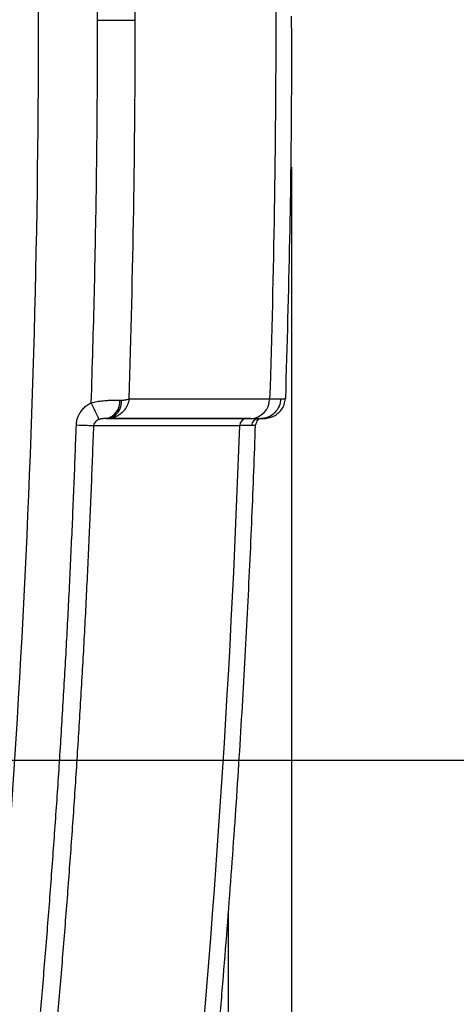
# Model space of a CAD drawing. Header units: millimetres. Extents: x 25 to 1092, y 25 to 838.
# Tile 60 of 94: x 851 to 866, y 227 to 261. Entities that reach past the tile are written whole.
import ezdxf

# ---------------------------------------------------------------- set-up
doc = ezdxf.new("R2010")
doc.units = ezdxf.units.MM
doc.header["$LTSCALE"] = 4
doc.layers.add('DIMENSIONS', color=140, linetype='Continuous', lineweight=25)
doc.styles.add('SLDTEXTSTYLE0', font='TXT', dxfattribs={"width": 0.7})
doc.dimstyles.new('SLDDIMSTYLE2', dxfattribs={"dimtxt": 8.632031, "dimasz": 13.208, "dimexe": 0, "dimexo": 0.0625, "dimgap": 2.158008, "dimtad": 0, "dimtih": 1, "dimtoh": 1, "dimrnd": 1e-09, "dimzin": 12, "dimdsep": 46, "dimtxsty": 'SLDTEXTSTYLE0', "dimsah": 1, "dimcen": 0.09, "dimadec": 0, "dimazin": 3, "dimtfac": 1, "dimtmove": 0, "dimatfit": 0, "dimfxl": 0, "dimfrac": 2, "dimtolj": 1, "dimtzin": 12, "dimarcsym": 0})
doc.dimstyles.new('SLDDIMSTYLE3', dxfattribs={"dimtxt": 8.632031, "dimasz": 13.208, "dimexe": 0, "dimexo": 0.0625, "dimgap": 2.158008, "dimtad": 0, "dimtih": 1, "dimtoh": 1, "dimrnd": 1e-09, "dimzin": 4, "dimdsep": 46, "dimtxsty": 'SLDTEXTSTYLE0', "dimsah": 1, "dimcen": 0.09, "dimadec": 0, "dimazin": 1, "dimtfac": 1, "dimtmove": 0, "dimatfit": 0, "dimfxl": 0, "dimfrac": 2, "dimtolj": 1, "dimtzin": 12, "dimarcsym": 0})

# ---------------------------------------------------------------- blocks, each defined once
blk = doc.blocks.new('_D_4')
at = {"layer": 'DIMENSIONS'}
for p, q in [((934.84, 301.32), (934.84, 326.72)), ((848.111, 301.32), (947.54, 301.32)), ((922.014, 261.454), (919.116, 261.454)), ((919.116, 261.454), (919.116, 247.734)), ((947.665, 261.454), (950.564, 261.454)), ((950.564, 261.454), (950.564, 247.734)), ((919.116, 247.734), (922.014, 247.734)), ((950.564, 247.734), (947.665, 247.734)), ((848.111, 219.82), (947.54, 219.82)), ((934.84, 219.82), (934.84, 194.42))]:
    blk.add_line(p, q, dxfattribs=at)
for points in [[(934.84, 301.32), (936.872, 314.528), (932.808, 314.528)], [(934.84, 219.82), (932.808, 206.612), (936.872, 206.612)]]:
    blk.add_solid(points, dxfattribs=at)
at = {"layer": 'DIMENSIONS', "char_height": 8.4667, "attachment_point": 1, "style": 'SLDTEXTSTYLE0'}
for s, insert in [('81.5', (922.014, 274.3)), ('3.21', (922.014, 258.649))]:
    blk.add_mtext(s, dxfattribs=dict(at, insert=insert))
blk = doc.blocks.new('_D_7')
at = {"layer": 'DIMENSIONS'}
for p, q in [((893.338, 286.07), (893.338, 311.47)), ((850.653, 286.07), (906.038, 286.07)), ((880.512, 261.454), (877.613, 261.454)), ((877.613, 261.454), (877.613, 247.734)), ((906.163, 261.454), (909.062, 261.454)), ((909.062, 261.454), (909.062, 247.734)), ((877.613, 247.734), (880.512, 247.734)), ((909.062, 247.734), (906.163, 247.734)), ((850.653, 235.07), (906.038, 235.07)), ((893.338, 235.07), (893.338, 209.67))]:
    blk.add_line(p, q, dxfattribs=at)
for points in [[(893.338, 286.07), (895.37, 299.278), (891.306, 299.278)], [(893.338, 235.07), (891.306, 221.862), (895.37, 221.862)]]:
    blk.add_solid(points, dxfattribs=at)
at = {"layer": 'DIMENSIONS', "char_height": 8.4667, "attachment_point": 1, "style": 'SLDTEXTSTYLE0'}
for s, insert in [('51.0', (880.512, 274.3)), ('2.01', (880.512, 258.649))]:
    blk.add_mtext(s, dxfattribs=dict(at, insert=insert))
blk = doc.blocks.new('_D_8')
at = {"layer": 'DIMENSIONS'}
for p, q in [((765.894, 255.509), (765.894, 122.571)), ((860.541, 255.509), (860.541, 122.571)), ((765.894, 135.271), (740.494, 135.271)), ((801.686, 135.271), (798.787, 135.271)), ((798.787, 135.271), (798.787, 121.552)), ((827.337, 135.271), (830.235, 135.271)), ((830.235, 135.271), (830.235, 121.552)), ((860.541, 135.271), (885.941, 135.271)), ((798.787, 121.552), (801.686, 121.552)), ((830.235, 121.552), (827.337, 121.552))]:
    blk.add_line(p, q, dxfattribs=at)
for points in [[(765.894, 135.271), (752.686, 137.303), (752.686, 133.239)], [(860.541, 135.271), (873.749, 133.239), (873.749, 137.303)]]:
    blk.add_solid(points, dxfattribs=at)
at = {"layer": 'DIMENSIONS', "char_height": 8.4667, "attachment_point": 1, "style": 'SLDTEXTSTYLE0'}
for s, insert in [('94.6', (801.686, 148.118)), ('3.73', (801.686, 132.466))]:
    blk.add_mtext(s, dxfattribs=dict(at, insert=insert))

msp = doc.modelspace()

# ---------------------------------------------------------------- linework, layer by layer
for p, q in [((853.858474, 260.569954), (855.155718, 260.569954)), ((854.941002, 247.522225), (859.786971, 247.522513)), ((854.158335, 246.84381), (858.99087, 246.843746)), ((859.428317, 246.843449), (859.428736, 246.844063)), ((859.513787, 246.847744), (859.477406, 246.844003)), ((858.367232, 218.770588), (858.367232, 229.85745))]:
    msp.add_line(p, q)
at = {"flags": 128}
msp.add_lwpolyline([(853.125701, 246.623558), (853.223364, 246.62011), (853.318609, 246.616741), (853.409265, 246.613527), (853.493267, 246.610541), (853.568701, 246.607852), (853.633849, 246.605521), (853.687226, 246.603601), (853.727617, 246.602136)], dxfattribs=at)
for centre, radius, start, end in [((836.505427, 238.800501), 19.165751, 24.71897, 26.626112), ((854.049301, 247.409399), 0.576003, 280.9116288, 6.9110231), ((854.104304, 247.420655), 0.583572, 278.7041774, 5.6105399), ((859.108655, 247.52179), 0.678317, 271.7636043, 0.0613759), ((858.998305, 246.601642), 0.242217, 91.7590175, 179.9432111), ((859.413865, 246.59599), 0.24802, 90.4113766, 178.4892031)]:
    msp.add_arc(centre, radius, start, end)
for points, knots in [([(813.217837, 321.664507), (813.49018, 321.663101), (814.034624, 321.660289), (814.850812, 321.642465), (815.666116, 321.614678), (816.480535, 321.575954), (817.29407, 321.526554), (818.10672, 321.466407), (818.918485, 321.395533), (819.729365, 321.313927), (820.53936, 321.221589), (821.34847, 321.11852), (822.156694, 321.00472), (822.964035, 320.880183), (824.376978, 320.643227), (826.382723, 320.248631), (828.965408, 319.621772), (831.081395, 319.007881), (832.768484, 318.457812), (833.815309, 318.088763), (834.556965, 317.82242), (834.988829, 317.716341), (835.304851, 317.677343), (835.64231, 317.662959), (836.096454, 317.659881), (836.91027, 317.661859), (837.797222, 317.660443), (838.708337, 317.659822), (839.391344, 317.662338), (840.097957, 317.660677), (841.00669, 317.589865), (842.137403, 317.370226), (843.447852, 316.904227), (844.677981, 316.234898), (845.794472, 315.389023), (846.765662, 314.378089), (847.572882, 313.234322), (848.193201, 311.979392), (848.544164, 310.866304), (848.700131, 310.065253), (848.761678, 309.601319), (848.80369, 309.253135), (848.845555, 308.904966), (848.90443, 308.441115), (849.001892, 307.628692), (849.379962, 304.456497), (849.960719, 299.034872), (850.61864, 291.588449), (851.134638, 284.133904), (851.509517, 276.671388), (851.743069, 269.200804), (851.896741, 256.743104), (851.454116, 239.298336), (850.14792, 223.46013), (849.138002, 214.642516), (848.942754, 213.018278), (848.829437, 212.090162), (848.749287, 211.392985), (848.633956, 210.701312), (848.406532, 209.798979), (847.997249, 208.709739), (847.311442, 207.491653), (846.444876, 206.393731), (845.421589, 205.436646), (844.262242, 204.651971), (842.998175, 204.04916), (841.879357, 203.717327), (840.963807, 203.555833), (840.267238, 203.486459), (839.56513, 203.474093), (838.834155, 203.480159), (837.658978, 203.478449), (836.601446, 203.478649), (835.68782, 203.478693), (835.332297, 203.463905), (834.98053, 203.419813), (834.630852, 203.340948), (834.288731, 203.228784), (833.83065, 203.057715), (833.025009, 202.769462), (831.866343, 202.384163), (830.007652, 201.811913), (827.663016, 201.182073), (825.290806, 200.664492), (823.376549, 200.317714), (821.932429, 200.0915), (820.485896, 199.900303), (819.036945, 199.744163), (817.585581, 199.622859), (816.131805, 199.537239), (814.675614, 199.484128), (813.703941, 199.47831), (813.217837, 199.4754)], [0, 0, 0, 0, 0.0045713, 0.009138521, 0.013702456, 0.018263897, 0.022823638, 0.027382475, 0.031941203, 0.036500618, 0.041061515, 0.04562469, 0.050190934, 0.054761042, 0.059335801, 0.074238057, 0.089060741, 0.103930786, 0.111207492, 0.118840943, 0.122566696, 0.124423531, 0.126292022, 0.127900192, 0.130091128, 0.133914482, 0.141560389, 0.144978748, 0.149207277, 0.153026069, 0.15683462, 0.164492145, 0.172282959, 0.1800885, 0.187906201, 0.195701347, 0.203524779, 0.21131148, 0.219103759, 0.223032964, 0.224995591, 0.226957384, 0.228919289, 0.230881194, 0.234804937, 0.242652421, 0.2844992, 0.326313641, 0.368110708, 0.409905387, 0.451712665, 0.493547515, 0.61899867, 0.74442462, 0.760112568, 0.767958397, 0.771881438, 0.775805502, 0.779736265, 0.783639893, 0.791409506, 0.799186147, 0.807009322, 0.814794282, 0.822610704, 0.830413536, 0.838211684, 0.84211255, 0.846007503, 0.84994719, 0.853892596, 0.858278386, 0.869672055, 0.87164381, 0.873613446, 0.875640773, 0.877585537, 0.879620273, 0.881678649, 0.885793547, 0.893981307, 0.902171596, 0.918434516, 0.934714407, 0.942909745, 0.951085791, 0.959247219, 0.967398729, 0.975545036, 0.983690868, 0.991840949, 1, 1, 1, 1]), ([(853.858474, 260.569954), (853.85761, 261.197725), (853.855883, 262.453231), (853.841919, 264.336409), (853.819615, 266.219437), (853.788211, 268.102317), (853.747709, 269.985043), (853.698865, 271.86764), (853.658723, 273.122507), (853.638651, 273.749958)], [0, 0, 0, 0, 0.142865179, 0.285722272, 0.428574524, 0.571425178, 0.714277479, 0.857134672, 1, 1, 1, 1]), ([(860.532782, 260.713353), (860.534691, 259.859689), (860.540424, 257.295747), (860.480823, 252.903017), (860.381708, 249.36522), (860.33049, 247.53703)], [0, 0, 0, 0, 0.1943305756, 0.583662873, 1, 1, 1, 1]), ([(853.638651, 247.389949), (853.658723, 248.0174), (853.698865, 249.272267), (853.747709, 251.154865), (853.788211, 253.03759), (853.819615, 254.92047), (853.841919, 256.803498), (853.855883, 258.686676), (853.85761, 259.942183), (853.858474, 260.569954)], [0, 0, 0, 0, 0.142865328, 0.285722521, 0.428574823, 0.571425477, 0.714277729, 0.857134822, 1, 1, 1, 1]), ([(853.125701, 246.623558), (853.127384, 246.650192), (853.130758, 246.703586), (853.145669, 246.783013), (853.171109, 246.87376), (853.212058, 246.973743), (853.279895, 247.089717), (853.37325, 247.204121), (853.495672, 247.311273), (853.590559, 247.363486), (853.638651, 247.389949)], [0, 0, 0, 0, 0.082657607, 0.165707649, 0.249907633, 0.374513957, 0.499427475, 0.66508397, 0.830250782, 1, 1, 1, 1]), ([(853.638651, 247.389949), (853.671086, 247.397641), (853.737254, 247.413333), (853.839043, 247.43194), (853.944198, 247.447621), (854.05188, 247.45996), (854.174099, 247.470287), (854.313964, 247.477051), (854.472293, 247.480133), (854.569593, 247.479201), (854.621119, 247.478708)], [0, 0, 0, 0, 0.09081661, 0.185271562, 0.283467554, 0.385431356, 0.491107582, 0.638541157, 0.808589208, 1, 1, 1, 1]), ([(854.941002, 247.522225), (854.937453, 247.498837), (854.929825, 247.448568), (854.907413, 247.368944), (854.86972, 247.274694), (854.810707, 247.172176), (854.720381, 247.06209), (854.603036, 246.96438), (854.464524, 246.892222), (854.326354, 246.850929), (854.235683, 246.846098), (854.192618, 246.843804)], [0, 0, 0, 0, 0.065727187, 0.141269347, 0.227028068, 0.342753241, 0.46090202, 0.610752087, 0.752026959, 0.882221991, 1, 1, 1, 1]), ([(854.685081, 247.477708), (854.70098, 247.477857), (854.735185, 247.478177), (854.785272, 247.483318), (854.834781, 247.491333), (854.890392, 247.50472), (854.921674, 247.51554), (854.941002, 247.522225)], [0, 0, 0, 0, 0.14622968, 0.314591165, 0.504294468, 0.693717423, 1, 1, 1, 1]), ([(860.164154, 247.521782), (860.161626, 247.440646), (860.144636, 247.353833), (860.074964, 247.186752), (860.022097, 247.106972), (859.888869, 246.975485), (859.808921, 246.924185), (859.642792, 246.858546), (859.557085, 246.844003), (859.477406, 246.844003)], [0, 0, 0, 0, 0.25, 0.25, 0.5, 0.5, 0.75, 0.75, 1, 1, 1, 1]), ([(859.506563, 246.844233), (859.562271, 246.844836), (859.674248, 246.846048), (859.895625, 246.902531), (860.077661, 247.019006), (860.204222, 247.15322), (860.300658, 247.32868), (860.318744, 247.465097), (860.327781, 247.53326)], [0, 0, 0, 0, 0.234422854, 0.471203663, 0.596979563, 0.728672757, 0.864426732, 1, 1, 1, 1]), ([(860.164154, 247.521782), (860.181762, 247.521822), (860.216967, 247.5219), (860.258079, 247.523151), (860.290619, 247.525226), (860.313517, 247.528231), (860.327852, 247.53206), (860.329611, 247.535375), (860.33049, 247.53703)], [0, 0, 0, 0, 0.16718967, 0.334283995, 0.501197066, 0.667843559, 0.834138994, 1, 1, 1, 1]), ([(853.915016, 246.815002), (853.8619, 246.795095), (853.81537, 246.764984), (853.749273, 246.691086), (853.729689, 246.646949), (853.727617, 246.602136)], [0, 0, 0, 0, 0.5, 0.5, 1, 1, 1, 1]), ([(854.158335, 246.84381), (854.116296, 246.843822), (854.071763, 246.843058), (853.987916, 246.834981), (853.94823, 246.82745), (853.915016, 246.815002)], [0, 0, 0, 0, 0.5, 0.5, 1, 1, 1, 1]), ([(859.29919, 246.616193), (859.328319, 246.689773), (859.374603, 246.806687), (859.404669, 246.820166), (859.415813, 246.825162)], [0, 0, 0, 0, 0.629348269, 1, 1, 1, 1]), ([(859.412088, 246.844003), (859.426627, 246.844084), (859.455682, 246.844246), (859.489644, 246.845568), (859.516538, 246.847682), (859.535496, 246.850694), (859.547393, 246.85451), (859.548858, 246.857791), (859.549591, 246.859433)], [0, 0, 0, 0, 0.166894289, 0.333512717, 0.49999374, 0.666476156, 0.833098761, 1, 1, 1, 1]), ([(851.26475, 219.789219), (851.334823, 220.475706), (851.474957, 221.848576), (851.671494, 223.909103), (851.858005, 225.970298), (852.03351, 228.032265), (852.198271, 230.094974), (852.352219, 232.158433), (852.495371, 234.222642), (852.627727, 236.287599), (852.74927, 238.353305), (852.860069, 240.419758), (852.959861, 242.486968), (853.049631, 244.554899), (853.100343, 245.93397), (853.125701, 246.623558)], [0, 0, 0, 0, 0.0769462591, 0.1538809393, 0.2308061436, 0.3077239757, 0.38463654, 0.4615459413, 0.5384542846, 0.6153636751, 0.6922762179, 0.7691940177, 0.846119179, 0.9230538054, 1, 1, 1, 1]), ([(851.863822, 219.726576), (851.934029, 220.414411), (852.074436, 221.789997), (852.271341, 223.854613), (852.458193, 225.919905), (852.634008, 227.985916), (852.79905, 230.052564), (852.953247, 232.119796), (853.096617, 234.187556), (853.229159, 236.255785), (853.350856, 238.324428), (853.461779, 240.393425), (853.561666, 242.462729), (853.651502, 244.532246), (853.702246, 245.9122), (853.727617, 246.602135)], [0, 0, 0, 0, 0.076979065, 0.153948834, 0.230909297, 0.307860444, 0.384802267, 0.461734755, 0.538657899, 0.615571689, 0.692476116, 0.769371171, 0.846256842, 0.923133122, 1, 1, 1, 1]), ([(857.4712, 219.744525), (857.538644, 220.4178), (857.672351, 221.752557), (857.858576, 223.73823), (858.032632, 225.689305), (858.194138, 227.605781), (858.343829, 229.487548), (858.482142, 231.334531), (858.651129, 233.737837), (858.8377, 236.668007), (859.025616, 240.095519), (859.180977, 243.398221), (859.26067, 245.558851), (859.299741, 246.618125)], [0, 0, 0, 0, 0.075348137, 0.149376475, 0.222085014, 0.293473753, 0.36354269, 0.432291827, 0.499721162, 0.63182467, 0.759238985, 0.881964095, 1, 1, 1, 1]), ([(859.165932, 246.602529), (859.150195, 246.602498), (859.118649, 246.602436), (859.061623, 246.602335), (858.997366, 246.602229), (858.924997, 246.602119), (858.845397, 246.602005), (858.785885, 246.601923), (858.756088, 246.601882)], [0, 0, 0, 0, 0.164980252, 0.330733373, 0.497186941, 0.664266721, 0.831896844, 1, 1, 1, 1]), ([(859.299741, 246.618125), (859.298711, 246.61618), (859.296649, 246.612286), (859.280063, 246.608006), (859.253306, 246.604888), (859.216367, 246.602935), (859.182747, 246.602664), (859.165932, 246.602529)], [0, 0, 0, 0, 0.199270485, 0.399022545, 0.599139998, 0.799505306, 1, 1, 1, 1])]:
    msp.add_open_spline(points, degree=3, knots=knots)
for points in [[(855.155718, 260.569954), (855.155378, 264.919985), (855.083793, 269.270006), (854.941002, 273.617682)], [(859.788216, 273.617394), (859.928565, 269.272335), (859.998576, 264.920323), (859.998387, 260.569954)], [(854.941002, 247.522226), (855.083793, 251.869902), (855.155378, 256.219922), (855.155718, 260.569954)], [(859.998387, 260.569954), (859.998177, 256.216291), (859.927659, 251.864273), (859.786971, 247.522514)], [(854.621119, 247.478708), (854.643286, 247.478347), (854.664625, 247.478013), (854.685081, 247.477708)], [(859.786971, 247.522513), (859.947172, 247.52115), (860.073938, 247.520874), (860.164154, 247.521782)], [(854.192618, 246.843804), (854.181609, 246.843806), (854.170181, 246.843808), (854.158335, 246.84381)], [(859.129531, 246.843794), (857.483883, 246.843104), (855.838245, 246.843107), (854.192618, 246.843804)], [(858.99087, 246.843746), (859.177915, 246.84382), (859.318355, 246.843906), (859.412092, 246.844003)], [(859.129531, 246.843794), (859.279381, 246.843857), (859.394877, 246.843927), (859.477406, 246.844003)], [(853.727617, 246.602136), (855.403761, 246.60132), (857.079918, 246.601235), (858.756088, 246.601882)], [(856.923757, 219.72599), (857.831077, 228.637143), (858.444822, 237.629579), (858.756088, 246.601882)]]:
    msp.add_open_spline(points, degree=3)

# ---------------------------------------------------------------- dimensions: what is measured, and where the dimension line sits
at = {"layer": 'DIMENSIONS'}
for base, p1, p2, dimstyle, picture, middle in [((934.839813, 219.819954), (843.030975, 301.319954), (843.030975, 219.819954), 'SLDDIMSTYLE2', '_D_4', (934.839813, 261.453598)), ((893.337529, 235.069952), (845.573286, 286.069954), (845.573276, 235.069952), 'SLDDIMSTYLE3', '_D_7', (893.337529, 261.453598))]:
    dim = msp.add_linear_dim(base=base, p1=p1, p2=p2, angle=90, dimstyle=dimstyle, dxfattribs=at)
    dim.commit()
    dim.dimension.update_dxf_attribs({"geometry": picture, "text_midpoint": middle, "dimtype": 160})
dim = msp.add_linear_dim(base=(860.541361, 135.271265), p1=(765.894314, 260.588507), p2=(860.541361, 260.588507), dimstyle='SLDDIMSTYLE2', dxfattribs=at)
dim.commit()
dim.dimension.update_dxf_attribs({"geometry": '_D_8', "text_midpoint": (814.511183, 135.271265), "dimtype": 160})

doc.saveas('drawing.dxf')
